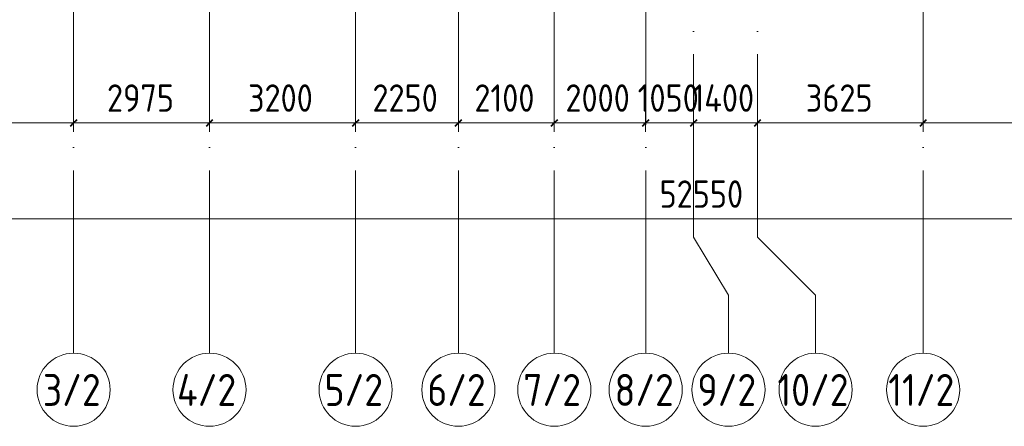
# Model space of a CAD drawing. Header units: millimetres. Extents: x -30540 to 173936, y -11730 to 122288.
# Tile 30 of 116: x 23655 to 45212, y 66225 to 75122. Entities that reach past the tile are written whole.
import ezdxf

# ---------------------------------------------------------------- set-up
doc = ezdxf.new("R2010")
doc.units = ezdxf.units.MM
doc.linetypes.add('ADSK_Линия сетки', pattern=[5000, 4000, -500, 0, -500])
for name, color, linetype, lineweight in [('A-____-____-DIMS', 7, 'Continuous', 9), ('A-____-____-DIMS-200', 7, 'Continuous', 9), ('S-GRID-____-IDEN', 7, 'Continuous', 9), ('S-GRID-____-OTLN', 7, 'Continuous', 9)]:
    doc.layers.add(name, color=color, linetype=linetype, lineweight=lineweight)
doc.styles.add('GOST Common_2', font='GOST_Common.ttf', dxfattribs={"width": 0.9, "height": 700})
doc.styles.add('GOST Common_3', font='GOST_Common.ttf', dxfattribs={"width": 0.9, "height": 600})
doc.dimstyles.new('ADSK_Основной_3_мм_2', dxfattribs={"dimscale": 304.8, "dimtxt": 603.428998, "dimasz": 0.492126, "dimexe": 0.984252, "dimexo": 0.984252, "dimgap": 0.19685, "dimtad": 1, "dimdec": 0, "dimdsep": 46, "dimtxsty": 'GOST Common_3', "dimblk1": 'OBLIQUE', "dimblk2": 'OBLIQUE', "dimsah": 1, "dimcen": 0.09, "dimdle": 0.984252, "dimazin": 2, "dimtfac": 1, "dimtdec": 4, "dimtix": 1, "dimtmove": 0, "dimatfit": 3, "dimfxl": 1, "dimtvp": 1, "dimtolj": 1, "dimtzin": 0, "dimarcsym": 2})

# ---------------------------------------------------------------- blocks, each defined once
blk = doc.blocks.new('Ось сетки - Круг_Ø8 мм-6577-01 ЭМ')
at = {"layer": 'S-GRID-____-IDEN', "color": 253, "true_color": 0xaaaaaa}
for start, end in [(360, 180), (180, 360)]:
    blk.add_arc((0, 0), 4, start, end, dxfattribs=at)
blk = doc.blocks.new('DIMBLOCK49-01 ЭМ')
at = {"layer": 'A-____-____-DIMS-200', "color": 8, "true_color": 0x808080}
for p, q in [((19035, 72669), (19035, 73163)), ((24835, 72669), (24835, 73163)), ((19035, 72863), (24835, 72863)), ((19035, 72863), (19035, 72669)), ((24835, 72863), (24835, 72669))]:
    blk.add_line(p, q, dxfattribs=at)
at = {"layer": 'A-____-____-DIMS-200', "color": 8, "lineweight": 40, "true_color": 0x808080}
for p, q in [((19035, 72863), (19110, 72938)), ((24835, 72863), (24910, 72938)), ((19035, 72863), (18960, 72788)), ((24835, 72863), (24760, 72788))]:
    blk.add_line(p, q, dxfattribs=at)
at = {"layer": 'A-____-____-DIMS-200', "color": 0, "insert": (21178, 73707), "char_height": 600, "width": 1816.42, "attachment_point": 1, "line_spacing_factor": 1.022761, "style": 'GOST Common_3'}
blk.add_mtext('5800', dxfattribs=at)
blk = doc.blocks.new('_Oblique')
at = {"color": 0, "linetype": 'ByBlock', "lineweight": -2}
blk.add_line((-0.5, -0.5), (0.5, 0.5), dxfattribs=at)
blk = doc.blocks.new('DIMBLOCK50-01 ЭМ')
at = {"layer": 'A-____-____-DIMS-200', "color": 8, "true_color": 0x808080}
for p, q in [((24835, 72669), (24835, 73163)), ((27810, 72669), (27810, 73163)), ((24835, 72863), (27810, 72863)), ((24835, 72863), (24835, 72669)), ((27810, 72863), (27810, 72669))]:
    blk.add_line(p, q, dxfattribs=at)
at = {"layer": 'A-____-____-DIMS-200', "color": 8, "lineweight": 40, "true_color": 0x808080}
for p, q in [((24835, 72863), (24910, 72938)), ((27810, 72863), (27885, 72938)), ((24835, 72863), (24760, 72788)), ((27810, 72863), (27735, 72788))]:
    blk.add_line(p, q, dxfattribs=at)
at = {"layer": 'A-____-____-DIMS-200', "color": 0, "insert": (25566, 73707), "char_height": 600, "width": 1816.42, "attachment_point": 1, "line_spacing_factor": 1.022761, "style": 'GOST Common_3'}
blk.add_mtext('2975', dxfattribs=at)
blk = doc.blocks.new('DIMBLOCK51-01 ЭМ')
at = {"layer": 'A-____-____-DIMS-200', "color": 8, "true_color": 0x808080}
for p, q in [((27810, 72669), (27810, 73163)), ((31010, 72669), (31010, 73163)), ((27810, 72863), (31010, 72863)), ((27810, 72863), (27810, 72669)), ((31010, 72863), (31010, 72669))]:
    blk.add_line(p, q, dxfattribs=at)
at = {"layer": 'A-____-____-DIMS-200', "color": 8, "lineweight": 40, "true_color": 0x808080}
for p, q in [((27810, 72863), (27885, 72938)), ((31010, 72863), (31085, 72938)), ((27810, 72863), (27735, 72788)), ((31010, 72863), (30935, 72788))]:
    blk.add_line(p, q, dxfattribs=at)
at = {"layer": 'A-____-____-DIMS-200', "color": 0, "insert": (28653, 73707), "char_height": 600, "width": 1816.42, "attachment_point": 1, "line_spacing_factor": 1.022761, "style": 'GOST Common_3'}
blk.add_mtext('3200', dxfattribs=at)
blk = doc.blocks.new('DIMBLOCK52-01 ЭМ')
at = {"layer": 'A-____-____-DIMS-200', "color": 8, "true_color": 0x808080}
for p, q in [((31010, 72669), (31010, 73163)), ((33260, 72669), (33260, 73163)), ((31010, 72863), (33260, 72863)), ((31010, 72863), (31010, 72669)), ((33260, 72863), (33260, 72669))]:
    blk.add_line(p, q, dxfattribs=at)
at = {"layer": 'A-____-____-DIMS-200', "color": 8, "lineweight": 40, "true_color": 0x808080}
for p, q in [((31010, 72863), (31085, 72938)), ((33260, 72863), (33335, 72938)), ((31010, 72863), (30935, 72788)), ((33260, 72863), (33185, 72788))]:
    blk.add_line(p, q, dxfattribs=at)
at = {"layer": 'A-____-____-DIMS-200', "color": 0, "insert": (31378, 73707), "char_height": 600, "width": 1816.42, "attachment_point": 1, "line_spacing_factor": 1.022761, "style": 'GOST Common_3'}
blk.add_mtext('2250', dxfattribs=at)
blk = doc.blocks.new('DIMBLOCK53-01 ЭМ')
at = {"layer": 'A-____-____-DIMS-200', "color": 8, "true_color": 0x808080}
for p, q in [((33260, 72669), (33260, 73163)), ((35360, 72669), (35360, 73163)), ((33260, 72863), (35360, 72863)), ((33260, 72863), (33260, 72669)), ((35360, 72863), (35360, 72669))]:
    blk.add_line(p, q, dxfattribs=at)
at = {"layer": 'A-____-____-DIMS-200', "color": 8, "lineweight": 40, "true_color": 0x808080}
for p, q in [((33260, 72863), (33335, 72938)), ((35360, 72863), (35435, 72938)), ((33260, 72863), (33185, 72788)), ((35360, 72863), (35285, 72788))]:
    blk.add_line(p, q, dxfattribs=at)
at = {"layer": 'A-____-____-DIMS-200', "color": 0, "insert": (33610, 73707), "char_height": 600, "width": 1681.42, "attachment_point": 1, "line_spacing_factor": 1.022761, "style": 'GOST Common_3'}
blk.add_mtext('2100', dxfattribs=at)
blk = doc.blocks.new('DIMBLOCK54-01 ЭМ')
at = {"layer": 'A-____-____-DIMS-200', "color": 8, "true_color": 0x808080}
for p, q in [((35360, 72669), (35360, 73163)), ((37360, 72669), (37360, 73163)), ((35360, 72863), (37360, 72863)), ((35360, 72863), (35360, 72669)), ((37360, 72863), (37360, 72669))]:
    blk.add_line(p, q, dxfattribs=at)
at = {"layer": 'A-____-____-DIMS-200', "color": 8, "lineweight": 40, "true_color": 0x808080}
for p, q in [((35360, 72863), (35435, 72938)), ((37360, 72863), (37435, 72938)), ((35360, 72863), (35285, 72788)), ((37360, 72863), (37285, 72788))]:
    blk.add_line(p, q, dxfattribs=at)
at = {"layer": 'A-____-____-DIMS-200', "color": 0, "insert": (35603, 73707), "char_height": 600, "width": 1816.42, "attachment_point": 1, "line_spacing_factor": 1.022761, "style": 'GOST Common_3'}
blk.add_mtext('2000', dxfattribs=at)
blk = doc.blocks.new('DIMBLOCK55-01 ЭМ')
at = {"layer": 'A-____-____-DIMS-200', "color": 8, "true_color": 0x808080}
for p, q in [((37360, 72669), (37360, 73163)), ((38410, 72669), (38410, 73163)), ((37360, 72863), (38410, 72863)), ((37360, 72863), (37360, 72669)), ((38410, 72863), (38410, 72669))]:
    blk.add_line(p, q, dxfattribs=at)
at = {"layer": 'A-____-____-DIMS-200', "color": 8, "lineweight": 40, "true_color": 0x808080}
for p, q in [((37360, 72863), (37435, 72938)), ((38410, 72863), (38485, 72938)), ((37360, 72863), (37285, 72788)), ((38410, 72863), (38335, 72788))]:
    blk.add_line(p, q, dxfattribs=at)
at = {"layer": 'A-____-____-DIMS-200', "color": 0, "insert": (37185, 73707), "char_height": 600, "width": 1681.42, "attachment_point": 1, "line_spacing_factor": 1.022761, "style": 'GOST Common_3'}
blk.add_mtext('1050', dxfattribs=at)
blk = doc.blocks.new('DIMBLOCK56-01 ЭМ')
at = {"layer": 'A-____-____-DIMS-200', "color": 8, "true_color": 0x808080}
for p, q in [((38410, 72669), (38410, 73163)), ((39810, 72669), (39810, 73163)), ((38410, 72863), (39810, 72863)), ((38410, 72863), (38410, 72669)), ((39810, 72863), (39810, 72669))]:
    blk.add_line(p, q, dxfattribs=at)
at = {"layer": 'A-____-____-DIMS-200', "color": 8, "lineweight": 40, "true_color": 0x808080}
for p, q in [((38410, 72863), (38485, 72938)), ((39810, 72863), (39885, 72938)), ((38410, 72863), (38335, 72788)), ((39810, 72863), (39735, 72788))]:
    blk.add_line(p, q, dxfattribs=at)
at = {"layer": 'A-____-____-DIMS-200', "color": 0, "insert": (38384, 73707), "char_height": 600, "width": 1742.78, "attachment_point": 1, "line_spacing_factor": 1.022761, "style": 'GOST Common_3'}
blk.add_mtext('1400', dxfattribs=at)
blk = doc.blocks.new('DIMBLOCK57-01 ЭМ')
at = {"layer": 'A-____-____-DIMS-200', "color": 8, "true_color": 0x808080}
for p, q in [((39810, 72669), (39810, 73163)), ((43435, 72669), (43435, 73163)), ((39810, 72863), (43435, 72863)), ((39810, 72863), (39810, 72669)), ((43435, 72863), (43435, 72669))]:
    blk.add_line(p, q, dxfattribs=at)
at = {"layer": 'A-____-____-DIMS-200', "color": 8, "lineweight": 40, "true_color": 0x808080}
for p, q in [((39810, 72863), (39885, 72938)), ((43435, 72863), (43510, 72938)), ((39810, 72863), (39735, 72788)), ((43435, 72863), (43360, 72788))]:
    blk.add_line(p, q, dxfattribs=at)
at = {"layer": 'A-____-____-DIMS-200', "color": 0, "insert": (40866, 73707), "char_height": 600, "width": 1816.42, "attachment_point": 1, "line_spacing_factor": 1.022761, "style": 'GOST Common_3'}
blk.add_mtext('3625', dxfattribs=at)
blk = doc.blocks.new('DIMBLOCK58-01 ЭМ')
at = {"layer": 'A-____-____-DIMS-200', "color": 8, "true_color": 0x808080}
for p, q in [((43435, 72669), (43435, 73163)), ((51005, 72669), (51005, 73163)), ((43435, 72863), (51005, 72863)), ((43435, 72863), (43435, 72669)), ((51005, 72863), (51005, 72669))]:
    blk.add_line(p, q, dxfattribs=at)
at = {"layer": 'A-____-____-DIMS-200', "color": 8, "lineweight": 40, "true_color": 0x808080}
for p, q in [((43435, 72863), (43510, 72938)), ((51005, 72863), (51080, 72938)), ((43435, 72863), (43360, 72788)), ((51005, 72863), (50930, 72788))]:
    blk.add_line(p, q, dxfattribs=at)
at = {"layer": 'A-____-____-DIMS-200', "color": 0, "insert": (46463, 73707), "char_height": 600, "width": 1816.42, "attachment_point": 1, "line_spacing_factor": 1.022761, "style": 'GOST Common_3'}
blk.add_mtext('7570', dxfattribs=at)
blk = doc.blocks.new('DIMBLOCK61-01 ЭМ')
at = {"layer": 'A-____-____-DIMS-200', "color": 8, "true_color": 0x808080}
for p, q in [((12335, 70568), (12335, 71062)), ((64885, 70568), (64885, 71062)), ((12035, 70762), (65185, 70762)), ((12335, 70762), (12335, 70568)), ((64885, 70762), (64885, 70568))]:
    blk.add_line(p, q, dxfattribs=at)
at = {"layer": 'A-____-____-DIMS-200', "color": 8, "lineweight": 40, "true_color": 0x808080}
for p, q in [((12335, 70762), (12260, 70687)), ((12335, 70762), (12410, 70837)), ((64885, 70762), (64810, 70687)), ((64885, 70762), (64960, 70837))]:
    blk.add_line(p, q, dxfattribs=at)
at = {"layer": 'A-____-____-DIMS-200', "color": 0, "insert": (37664, 71606), "char_height": 600, "width": 2270.53, "attachment_point": 1, "line_spacing_factor": 1.022761, "style": 'GOST Common_3'}
blk.add_mtext('52550', dxfattribs=at)

msp = doc.modelspace()

# ---------------------------------------------------------------- linework, layer by layer
at = {"layer": 'S-GRID-____-OTLN', "color": 253, "linetype": 'ADSK_Линия сетки', "true_color": 0xaaaaaa}
for p, q in [((24835.3, 67824.7), (24835.3, 122287.9)), ((27810.3, 67824.7), (27810.3, 122287.9)), ((31010.3, 67824.7), (31010.3, 122287.9)), ((33260.3, 67824.7), (33260.3, 122287.9)), ((35360.3, 67824.7), (35360.3, 122287.9)), ((37360.3, 67824.7), (37360.3, 122287.9)), ((38410.3, 70364.7), (38410.3, 122287.9)), ((39810.3, 70364.7), (39810.3, 122287.9)), ((43435.3, 67824.7), (43435.3, 122287.9))]:
    msp.add_line(p, q, dxfattribs=at)
at = {"layer": 'S-GRID-____-OTLN', "color": 253, "true_color": 0xaaaaaa}
for p, q in [((38410.3, 70364.7), (39173.5, 69094.7)), ((39810.3, 70364.7), (41080.3, 69094.7)), ((39173.5, 69094.7), (39173.5, 67824.7)), ((41080.3, 69094.7), (41080.3, 67824.7))]:
    msp.add_line(p, q, dxfattribs=at)

# ---------------------------------------------------------------- block references
at = {"layer": 'S-GRID-____-IDEN', "color": 253, "true_color": 0xaaaaaa, "xscale": 199.9999999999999, "yscale": 199.9999999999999, "zscale": 199.9999999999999}
for p in [(24835.3, 67024.7), (27810.3, 67024.7), (31010.3, 67024.7), (33260.3, 67024.7), (35360.3, 67024.7), (37360.3, 67024.7), (39173.5, 67024.7), (41080.3, 67024.7), (43435.3, 67024.7)]:
    msp.add_blockref('Ось сетки - Круг_Ø8 мм-6577-01 ЭМ', p, dxfattribs=at)

# ---------------------------------------------------------------- texts
at = {"layer": 'S-GRID-____-IDEN', "color": 253, "true_color": 0xaaaaaa, "char_height": 700, "attachment_point": 1, "style": 'GOST Common_2'}
for s, insert, width in [('3/2', (24161.3, 67369.8), 1630.632), ('4/2', (27100.3, 67369.8), 1717.215), ('5/2', (30330, 67369.8), 1645.063), ('6/2', (32580, 67369.8), 1645.063), ('7/2', (34680, 67369.8), 1645.063), ('8/2', (36680, 67369.8), 1645.063), ('9/2', (38493.3, 67369.8), 1645.063), ('10/2', (40245.2, 67369.8), 2020.252), ('11/2', (42672.2, 67369.8), 1847.088)]:
    msp.add_mtext(s, dxfattribs=dict(at, insert=insert, width=width))

# ---------------------------------------------------------------- dimensions: what is measured, and where the dimension line sits
at = {"layer": 'A-____-____-DIMS', "color": 8, "true_color": 0x808080}
for base, p1, p2, override, picture, middle in [((24835.3, 72862.6), (19035.3, 72968.7), (24835.3, 72968.7), {"dimpost": '<>', "dimfxl": 5800}, 'DIMBLOCK49-01 ЭМ', (21935.3, 73222.6)), ((27810.3, 72862.6), (24835.3, 72968.7), (27810.3, 72968.7), {"dimpost": '<>', "dimfxl": 2975}, 'DIMBLOCK50-01 ЭМ', (26322.8, 73222.6)), ((31010.3, 72862.6), (27810.3, 72968.7), (31010.3, 72968.7), {"dimpost": '<>', "dimfxl": 3200}, 'DIMBLOCK51-01 ЭМ', (29410.3, 73222.6)), ((33260.3, 72862.6), (31010.3, 72968.7), (33260.3, 72968.7), {"dimpost": '<>', "dimfxl": 2250}, 'DIMBLOCK52-01 ЭМ', (32135.3, 73222.6)), ((35360.3, 72862.6), (33260.3, 72968.7), (35360.3, 72968.7), {"dimpost": '<>', "dimfxl": 2100}, 'DIMBLOCK53-01 ЭМ', (34310.3, 73222.6)), ((37360.3, 72862.6), (35360.3, 72968.7), (37360.3, 72968.7), {"dimpost": '<>', "dimfxl": 2000}, 'DIMBLOCK54-01 ЭМ', (36360.3, 73222.6)), ((38410.3, 72862.6), (37360.3, 72968.7), (38410.3, 72968.7), {"dimpost": '<>', "dimfxl": 1050}, 'DIMBLOCK55-01 ЭМ', (37885.3, 73222.6)), ((39810.3, 72862.6), (38410.3, 72968.7), (39810.3, 72968.7), {"dimpost": '<>', "dimfxl": 1400}, 'DIMBLOCK56-01 ЭМ', (39110.3, 73222.6)), ((43435.3, 72862.6), (39810.3, 72968.7), (43435.3, 72968.7), {"dimpost": '<>', "dimfxl": 3625}, 'DIMBLOCK57-01 ЭМ', (41622.8, 73222.6)), ((51005.3, 72862.6), (43435.3, 72968.7), (51005.3, 72968.7), {"dimpost": '<>', "dimfxl": 7570}, 'DIMBLOCK58-01 ЭМ', (47220.3, 73222.6)), ((64885.3, 70762.2), (12335.3, 70868.3), (64885.3, 70868.3), {"dimpost": '<>', "dimfxl": 52550}, 'DIMBLOCK61-01 ЭМ', (38610.3, 71122.2))]:
    dim = msp.add_linear_dim(base=base, p1=p1, p2=p2, dimstyle='ADSK_Основной_3_мм_2', override=override, dxfattribs=at)
    dim.commit()
    dim.dimension.update_dxf_attribs({"geometry": picture, "text_midpoint": middle})

doc.saveas('drawing.dxf')
